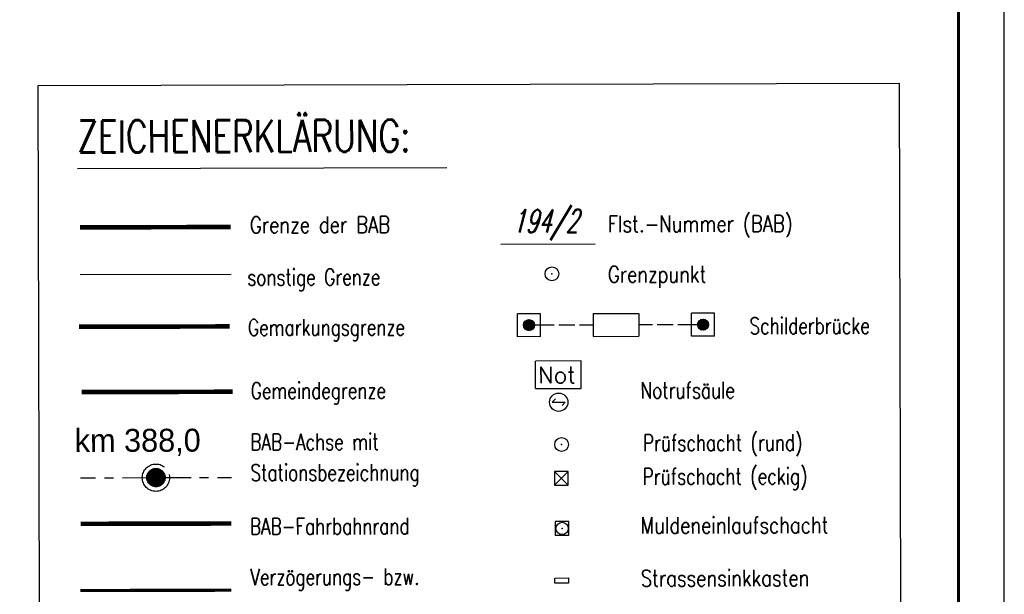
# Model space of a CAD drawing. Extents: x 0 to 1135, y 0 to 420.
# Tile 115 of 116: x 1028 to 1135, y 232 to 295. Entities that reach past the tile are written whole.
import ezdxf

# ---------------------------------------------------------------- set-up
doc = ezdxf.new("R2010")
doc.units = 0
doc.header["$LTSCALE"] = 2
doc.header["$MEASUREMENT"] = 0
for name, pattern in [('ACHSE', [5.5, 4, -0.5, 0.5, -0.5]), ('AUSGEZOGEN', [0]), ('EinAusfädelung', [3.5, 2.5, -1]), ('GEMARKBAB', [3.7, 2, -0.5, 0.1, -0.5, 0.1, -0.5]), ('GEMEINDE', [3.5, 2, -0.5, 0.5, -0.5])]:
    doc.linetypes.add(name, pattern=pattern)
doc.layers.get('0').update_dxf_attribs({"color": 8, "linetype": 'AUSGEZOGEN'})
for name, color, linetype in [('ACHSETOP', 250, 'ACHSE'), ('EINAUSF', 8, 'EinAusfädelung'), ('FBRTOP', 8, 'AUSGEZOGEN'), ('FLSTNR-BAB', 7, 'AUSGEZOGEN'), ('GEMARKGRZ', 8, 'GEMARKBAB'), ('GEMEINGRZ', 8, 'GEMEINDE'), ('GRENZL', 8, 'AUSGEZOGEN'), ('GRENZL-BAB', 7, 'AUSGEZOGEN'), ('GRENZP-BAB', 7, 'AUSGEZOGEN'), ('LEGENDE', 7, 'AUSGEZOGEN'), ('NS', 8, 'AUSGEZOGEN'), ('RAHMEN', 250, 'AUSGEZOGEN'), ('SB', 8, 'CONTINUOUS'), ('SCHSYMBOL', 200, 'AUSGEZOGEN')]:
    doc.layers.add(name, color=color, linetype=linetype)
doc.styles.add('ROMANS', font='romans.shx', dxfattribs={"width": 0.8})
doc.styles.add('UNIR-H', font='unir_h.shx', dxfattribs={"width": 0.8})

# ---------------------------------------------------------------- blocks, each defined once
blk = doc.blocks.new('*X17')
at = {"color": 0}
for p, q in [((212.23, 257.39), (213.24, 258.4)), ((212.24, 257.33), (213.31, 258.4)), ((212.24, 257.47), (213.17, 258.4)), ((212.24, 257.26), (213.37, 258.39)), ((212.24, 257.55), (213.09, 258.39)), ((212.25, 257.2), (213.43, 258.38)), ((212.26, 257.63), (213, 258.37)), ((212.27, 257.14), (213.49, 258.37)), ((212.28, 257.09), (213.55, 258.35)), ((212.29, 257.73), (212.9, 258.35)), ((212.3, 257.04), (213.6, 258.33)), ((212.32, 256.99), (213.65, 258.31)), ((212.34, 257.86), (212.78, 258.29)), ((212.35, 256.94), (213.69, 258.29)), ((212.37, 256.9), (213.74, 258.26)), ((212.4, 256.85), (213.78, 258.24)), ((212.43, 256.81), (213.83, 258.21)), ((212.46, 256.77), (213.86, 258.18)), ((212.49, 256.73), (213.9, 258.14)), ((212.53, 256.7), (213.94, 258.11)), ((212.56, 256.66), (213.97, 258.07)), ((212.6, 256.63), (214.01, 258.03)), ((212.64, 256.6), (214.04, 257.99)), ((212.68, 256.57), (214.07, 257.95)), ((212.73, 256.54), (214.09, 257.91)), ((212.77, 256.52), (214.12, 257.86)), ((212.82, 256.49), (214.14, 257.82)), ((212.87, 256.47), (214.16, 257.77)), ((212.92, 256.45), (214.18, 257.72)), ((212.97, 256.44), (214.2, 257.66)), ((213.03, 256.42), (214.21, 257.6)), ((213.09, 256.41), (214.22, 257.54)), ((213.16, 256.41), (214.23, 257.48)), ((213.22, 256.4), (214.23, 257.41)), ((213.3, 256.41), (214.23, 257.34)), ((213.38, 256.41), (214.22, 257.26)), ((213.46, 256.43), (214.2, 257.17)), ((213.56, 256.46), (214.18, 257.07)), ((213.69, 256.51), (214.12, 256.95))]:
    blk.add_line(p, q, dxfattribs=at)
blk = doc.blocks.new('SRMAST2')
at = {"color": 0}
blk.add_circle((0, 0), 0.999, dxfattribs=at)
blk.add_point((0, 0), dxfattribs=at)
blk.add_blockref('*X17', (-213.23, -257.4))
blk = doc.blocks.new('PP')
at = {"color": 0}
blk.add_circle((0, -0.01), 1.49, dxfattribs=at)
blk.add_point((0, 0), dxfattribs=at)
blk = doc.blocks.new('GST')
at = {"color": 0}
blk.add_circle((0, 0), 0.75, dxfattribs=at)
blk.add_point((0, 0), dxfattribs=at)
blk = doc.blocks.new('20')
blk.add_lwpolyline([(-0.75, -0.75), (0.75, -0.75), (0.75, 0.75), (-0.75, 0.75)], close=True)
blk.add_circle((0, 0), 0.676)
blk.add_point((0, 0))
blk = doc.blocks.new('SCHA-Q')
for p, q in [((-1.5, 1.5), (1.5, -1.5)), ((-1.5, -1.5), (1.5, 1.5)), ((1.5, 1.5), (-1.5, 1.5)), ((-1.5, 1.5), (-1.5, -1.5)), ((1.5, -1.5), (1.5, 1.5)), ((-1.5, -1.5), (1.5, -1.5))]:
    blk.add_line(p, q)
blk.add_point((0, 0))

msp = doc.modelspace()

# ---------------------------------------------------------------- linework, layer by layer
at = {"layer": 'ACHSETOP'}
for p, q in [((1034.2, 244.52), (1035.84, 244.53)), ((1036.81, 244.53), (1037.81, 244.53)), ((1038.78, 244.53), (1041.4, 244.54)), ((1043.44, 244.55), (1046.26, 244.55)), ((1047.18, 244.56), (1048.18, 244.56)), ((1049.13, 244.56), (1050.66, 244.56))]:
    msp.add_line(p, q, dxfattribs=at)
at = {"layer": 'EINAUSF', "const_width": 0.35}
msp.add_lwpolyline([(1034.18, 232.21), (1050.64, 232.25)], dxfattribs=at)
at = {"layer": 'FBRTOP', "const_width": 0.5}
for points in [[(778.2, 222.13, 0.000004), (815.61, 224.8, -0.000002), (853.01, 227.47, -0.000001), (902.89, 231.04, 0.000001), (950, 234.4, 0.000002)], [(778.49, 218.14, 0.000004), (815.89, 220.81, -0.000002), (853.3, 223.48, -0.000001), (903.17, 227.05, 0.000001), (950, 230.39, 0.000002)], [(703.39, 216.78, -0.000001), (715.86, 217.67, 0.000009)], [(703.68, 212.79, -0.000001), (716.15, 213.68, 0.000009)]]:
    msp.add_lwpolyline(points, format="xyb", dxfattribs=at)
msp.add_lwpolyline([(1034.21, 239.49), (1050.67, 239.53)], dxfattribs=at)
at = {"layer": 'FLSTNR-BAB'}
msp.add_lwpolyline([(1080.08, 270.03), (1090.36, 270.06)], dxfattribs=at)
at = {"layer": 'GEMARKGRZ', "color": 7, "const_width": 0.5}
msp.add_lwpolyline([(1034.02, 261), (1050.48, 261.04)], dxfattribs=at)
at = {"layer": 'GEMEINGRZ', "color": 7, "const_width": 0.5}
msp.add_lwpolyline([(1034.32, 253.87), (1050.79, 253.91)], dxfattribs=at)
at = {"layer": 'GRENZL'}
msp.add_line((1034.15, 266.72), (1050.62, 266.76), dxfattribs=at)
at = {"layer": 'GRENZL-BAB', "const_width": 0.5}
msp.add_lwpolyline([(1034.13, 271.85), (1050.6, 271.89)], dxfattribs=at)
at = {"layer": 'LEGENDE'}
msp.add_line((1033.86, 278.27), (1074.17, 278.37), dxfattribs=at)
msp.add_lwpolyline([(1029.98, 117.15), (1123.99, 117.39), (1123.56, 287.54), (1029.55, 287.3)], close=True, dxfattribs=at)
at = {"layer": 'NS', "color": 5}
for p, q in [((1088.83, 257.27), (1083.84, 257.26)), ((1083.84, 254.26), (1083.84, 257.26)), ((1088.83, 254.27), (1088.83, 257.27)), ((1083.84, 254.26), (1088.83, 254.27)), ((1085.68, 252.77), (1086.02, 253.12)), ((1085.68, 252.77), (1087.08, 252.77)), ((1086.74, 252.42), (1087.08, 252.77))]:
    msp.add_line(p, q, dxfattribs=at)
msp.add_circle((1086.38, 252.77), 1, dxfattribs=at)
at = {"layer": 'RAHMEN'}
msp.add_line((1135, 0), (1135, 420), dxfattribs=at)
at = {"layer": 'RAHMEN', "const_width": 0.35}
msp.add_lwpolyline([(25, 5), (1130, 5), (1130, 415), (25, 415), (25, 5)], dxfattribs=at)
at = {"layer": 'SB', "color": 0}
for p, q in [((1084.38, 262.43), (1081.88, 262.42)), ((1081.88, 259.92), (1081.88, 262.42)), ((1084.38, 259.93), (1084.38, 262.43)), ((1090.13, 262.44), (1095.13, 262.46)), ((1090.13, 262.44), (1090.13, 259.94)), ((1095.13, 262.46), (1095.13, 259.96)), ((1103.38, 262.48), (1100.88, 262.47)), ((1100.88, 259.97), (1100.88, 262.47)), ((1103.38, 259.98), (1103.38, 262.48)), ((1083.15, 260.58), (1082.53, 261.19)), ((1083.08, 260.58), (1082.53, 261.12)), ((1083.22, 260.58), (1082.54, 261.26)), ((1083.28, 260.59), (1082.55, 261.32)), ((1083.33, 260.61), (1082.56, 261.37)), ((1083.38, 260.63), (1082.58, 261.42)), ((1083.43, 260.65), (1082.61, 261.47)), ((1083.47, 260.68), (1082.63, 261.51)), ((1083.51, 260.71), (1082.67, 261.55)), ((1083.55, 260.75), (1082.7, 261.59)), ((1083.58, 260.78), (1082.73, 261.63)), ((1083.61, 260.82), (1082.77, 261.66)), ((1083.64, 260.86), (1082.82, 261.69)), ((1083.67, 260.91), (1082.86, 261.71)), ((1083.69, 260.96), (1082.91, 261.73)), ((1083.71, 261.01), (1082.96, 261.75)), ((1083.72, 261.07), (1083.02, 261.77)), ((1083.73, 261.13), (1083.08, 261.77)), ((1083.73, 261.2), (1083.15, 261.78)), ((1083.72, 261.28), (1083.23, 261.77)), ((1083.7, 261.37), (1083.32, 261.74)), ((1083.63, 261.51), (1083.47, 261.67)), ((1085.88, 261.18), (1083.73, 261.18)), ((1088.13, 261.19), (1086.38, 261.18)), ((1090.13, 261.19), (1088.63, 261.19)), ((1096.63, 261.21), (1095.13, 261.21)), ((1098.88, 261.22), (1097.13, 261.21)), ((1101.53, 261.22), (1099.38, 261.22)), ((1102.17, 260.63), (1101.53, 261.26)), ((1102.1, 260.63), (1101.53, 261.19)), ((1102.23, 260.63), (1101.54, 261.33)), ((1102.02, 260.64), (1101.54, 261.11)), ((1102.29, 260.65), (1101.55, 261.38)), ((1102.35, 260.67), (1101.57, 261.44)), ((1102.39, 260.69), (1101.59, 261.49)), ((1102.44, 260.71), (1101.62, 261.53)), ((1102.48, 260.74), (1101.64, 261.58)), ((1102.52, 260.77), (1101.67, 261.61)), ((1102.56, 260.81), (1101.71, 261.65)), ((1102.59, 260.84), (1101.75, 261.69)), ((1102.62, 260.88), (1101.79, 261.72)), ((1102.65, 260.93), (1101.83, 261.74)), ((1102.67, 260.97), (1101.88, 261.77)), ((1102.7, 261.02), (1101.93, 261.79)), ((1102.71, 261.08), (1101.98, 261.81)), ((1102.72, 261.13), (1102.04, 261.82)), ((1102.73, 261.2), (1102.1, 261.82)), ((1102.73, 261.27), (1102.17, 261.82)), ((1102.72, 261.35), (1102.26, 261.81)), ((1102.68, 261.46), (1102.36, 261.78)), ((1082.99, 260.59), (1082.55, 261.04)), ((1082.89, 260.63), (1082.58, 260.93)), ((1101.92, 260.66), (1101.57, 261.01)), ((1101.76, 260.75), (1101.66, 260.85)), ((1084.38, 259.93), (1081.88, 259.92)), ((1090.13, 259.94), (1095.13, 259.96)), ((1103.38, 259.98), (1100.88, 259.97))]:
    msp.add_line(p, q, dxfattribs=at)
for centre in [(1083.13, 261.18), (1102.13, 261.23)]:
    msp.add_circle(centre, 0.6, dxfattribs=at)
at = {"layer": 'SCHSYMBOL'}
msp.add_lwpolyline([(1085.96, 233.58), (1087.46, 233.59), (1087.46, 233), (1085.96, 233)], close=True, dxfattribs=at)

# ---------------------------------------------------------------- block references
at = {"layer": 'ACHSETOP', "rotation": 0.1471602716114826}
for name in ['PP', 'SRMAST2']:
    msp.add_blockref(name, (1042.43, 244.54), dxfattribs=at)
at = {"layer": 'GRENZP-BAB', "rotation": 0.1471602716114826}
msp.add_blockref('GST', (1085.64, 266.78), dxfattribs=at)
at = {"layer": 'SCHSYMBOL'}
for name, p, rotation in [('GST', (1086.69, 248.15), 0.1470602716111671), ('20', (1086.75, 238.99), 0.02910113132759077)]:
    msp.add_blockref(name, p, dxfattribs=dict(at, rotation=rotation))
at = {"layer": 'SCHSYMBOL', "xscale": 0.5000000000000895, "yscale": 0.5, "zscale": 0.5, "rotation": 0.1471602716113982}
msp.add_blockref('SCHA-Q', (1086.66, 244.47), dxfattribs=at)

# ---------------------------------------------------------------- texts
at = {"layer": 'ACHSETOP', "style": 'UNIR-H'}
msp.add_text('km 388,0', height=2.5, rotation=0.1472, dxfattribs=at).set_placement((1033.57, 247.34))
at = {"layer": 'FLSTNR-BAB', "style": 'ROMANS', "oblique": 15, "width": 0.66}
msp.add_text('194/2', height=2.5, rotation=0.1472, dxfattribs=at).set_placement((1081.33, 271.28))
at = {"layer": 'LEGENDE', "style": 'ROMANS'}
for s, height, width, p in [('ZEICHENERKLÄRUNG:', 3.5, 0.75, (1033.87, 280.02)), ('Grenze der BAB', 1.8, 0.8, (1052.69, 271.22)), ('Flst.-Nummer (BAB)', 1.8, 0.8, (1091.74, 271.32)), ('Grenzpunkt', 1.8, 0.8, (1091.75, 265.82)), ('sonstige Grenze', 1.8, 0.75, (1052.4, 265.5)), ('Schilderbrücke', 1.8, 0.75, (1107.2, 260.2)), ('Gemarkungsgrenze', 1.8, 0.75, (1052.48, 260.02)), ('Gemeindegrenze', 1.8, 0.75, (1052.78, 253.12)), ('Notrufsäule', 1.8, 0.75, (1095.31, 253.16)), ('BAB-Achse mit', 1.8, 0.75, (1052.74, 247.52)), ('Prüfschacht (rund)', 1.8, 0.75, (1095.57, 247.43)), ('Stationsbezeichnung', 1.8, 0.75, (1052.75, 244.17)), ('Prüfschacht (eckig)', 1.8, 0.75, (1095.54, 243.76)), ('BAB-Fahrbahnrand', 1.8, 0.75, (1052.69, 238.31)), ('Muldeneinlaufschacht', 1.8, 0.8, (1095.32, 238.42)), ('Verzögerungs- bzw.', 1.8, 0.75, (1052.74, 232.79)), ('Strassensinkkasten', 1.8, 0.8, (1095.34, 232.65))]:
    msp.add_text(s, height=height, rotation=0.1472, dxfattribs=dict(at, width=width)).set_placement(p)
at = {"layer": 'NS', "color": 5, "style": 'ROMANS'}
msp.add_text('Not', height=1.8, rotation=0.1472, dxfattribs=at).set_placement((1084.14, 254.84))

doc.saveas('drawing.dxf')
